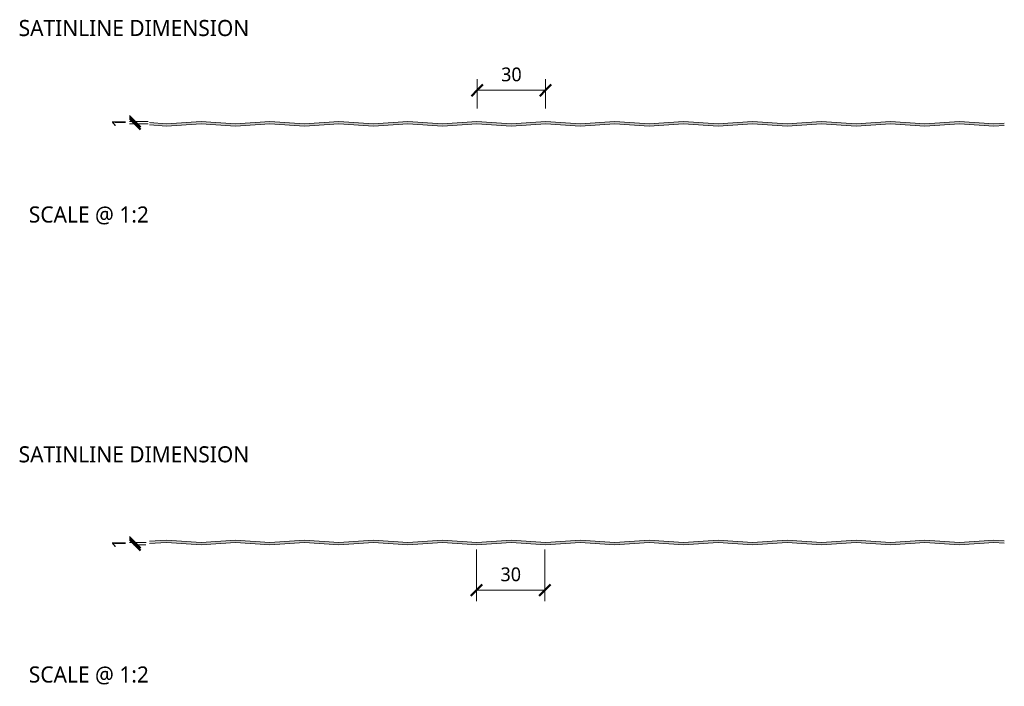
# Model space of a CAD drawing. Header units: millimetres. Extents: x 196 to 3485, y -270 to 1649.
# Tile 11 of 11: x 3057 to 3485, y 77 to 367. Entities that reach past the tile are written whole.
import ezdxf

# ---------------------------------------------------------------- set-up
doc = ezdxf.new("R2010")
doc.units = ezdxf.units.MM
for name, color, linetype, lineweight in [('A-ANNO-DIMS', 211, 'Continuous', 9), ('A-ANNO-DIMS-2', 211, 'Continuous', 9), ('A-DETL-GENF', 92, 'Continuous', 13), ('G-ANNO-TEXT', 231, 'Continuous', 9)]:
    doc.layers.add(name, color=color, linetype=linetype, lineweight=lineweight)
doc.styles.add('Yu Gothic_2', font='Yu Gothic.ttf', dxfattribs={"height": 7})
doc.styles.add('Yu Gothic_3', font='Yu Gothic.ttf', dxfattribs={"height": 6})
doc.styles.add('Yu Gothic_B', font='Yu Gothic.ttf', dxfattribs={"height": 7})
doc.dimstyles.new('Diagonal_1', dxfattribs={"dimscale": 304.8, "dimtxt": 6.965421, "dimasz": 0.016404, "dimexe": 0.015748, "dimexo": 0.009843, "dimgap": 0.009843, "dimtad": 1, "dimdec": 0, "dimzin": 0, "dimdsep": 46, "dimtxsty": 'Yu Gothic_3', "dimblk1": 'OBLIQUE', "dimblk2": 'OBLIQUE', "dimsah": 1, "dimcen": 0.09, "dimazin": 0, "dimtfac": 1, "dimtdec": 4, "dimtix": 1, "dimtmove": 0, "dimatfit": 3, "dimfxl": 1, "dimtvp": 1, "dimtfill": 1, "dimtolj": 1, "dimtzin": 0, "dimarcsym": 2})

# ---------------------------------------------------------------- blocks, each defined once
blk = doc.blocks.new('CR1100 - FINISHES - CR 1100 - SATINLINE FINISH - TOP-4168017-ALL FINISHES Copy 1 Copy 1 Copy 1 Copy 1 Copy 1 Copy 1 Copy 1 Copy 1')
at = {"layer": 'A-DETL-GENF'}
blk.add_hatch(color=256, dxfattribs=at).paths.add_polyline_path([(99, 12.99), (114, 14), (129, 12.99), (144, 14), (159, 12.99), (174, 14), (189, 12.99), (204, 14), (219, 12.99), (234, 14), (249, 12.99), (264, 14), (279, 12.99), (294, 14), (309, 12.99), (324, 14), (339, 12.99), (354, 14), (369, 12.99), (384, 14), (399, 12.99), (403.53, 13.3), (403.53, 14.3), (399, 14), (384, 15), (369, 14), (354, 15), (339, 14), (324, 15), (309, 14), (294, 15), (279, 14), (264, 15), (249, 14), (234, 15), (219, 14), (204, 15), (189, 14), (174, 15), (159, 14), (144, 15), (129, 14), (114, 15), (99, 14), (84, 15), (69, 14), (54, 15), (39, 14), (31.59, 14.49), (31.59, 13.49), (39, 12.99), (54, 14), (69, 12.99), (84, 14)])
for p, q in [((39, 14), (31.59, 14.49)), ((31.59, 13.49), (39, 12.99)), ((54, 15), (39, 14)), ((39, 12.99), (54, 14)), ((69, 14), (54, 15)), ((54, 14), (69, 12.99)), ((84, 15), (69, 14)), ((69, 12.99), (84, 14)), ((99, 14), (84, 15)), ((84, 14), (99, 12.99)), ((114, 15), (99, 14)), ((99, 12.99), (114, 14)), ((129, 14), (114, 15)), ((114, 14), (129, 12.99)), ((144, 15), (129, 14)), ((129, 12.99), (144, 14)), ((159, 14), (144, 15)), ((144, 14), (159, 12.99)), ((174, 15), (159, 14)), ((159, 12.99), (174, 14)), ((189, 14), (174, 15)), ((174, 14), (189, 12.99)), ((204, 15), (189, 14)), ((189, 12.99), (204, 14)), ((219, 14), (204, 15)), ((204, 14), (219, 12.99)), ((234, 15), (219, 14)), ((219, 12.99), (234, 14)), ((249, 14), (234, 15)), ((234, 14), (249, 12.99)), ((264, 15), (249, 14)), ((249, 12.99), (264, 14)), ((279, 14), (264, 15)), ((264, 14), (279, 12.99)), ((294, 15), (279, 14)), ((279, 12.99), (294, 14)), ((309, 14), (294, 15)), ((294, 14), (309, 12.99)), ((324, 15), (309, 14)), ((309, 12.99), (324, 14)), ((339, 14), (324, 15)), ((324, 14), (339, 12.99)), ((354, 15), (339, 14)), ((339, 12.99), (354, 14)), ((369, 14), (354, 15)), ((354, 14), (369, 12.99)), ((384, 15), (369, 14)), ((369, 12.99), (384, 14)), ((399, 14), (384, 15)), ((384, 14), (399, 12.99)), ((403.53, 14.3), (399, 14)), ((399, 12.99), (403.53, 13.3))]:
    blk.add_line(p, q, dxfattribs=at)
blk = doc.blocks.new('CR1100 - FINISHES - CR 1100 - SATINLINE FINISH - BOTTOM-4168011-ALL FINISHES Copy 1 Copy 1 Copy 1 Copy 1 Copy 1 Copy 1 Copy 1 Copy 1')
at = {"layer": 'A-DETL-GENF'}
blk.add_hatch(color=256, dxfattribs=at).paths.add_polyline_path([(264, 0), (279, 1), (294, 0), (309, 1), (324, 0), (339, 1), (354, 0), (369, 1), (384, 0), (399, 1), (403.53, 0.7), (403.53, 1.7), (399, 2.01), (384, 1), (369, 2.01), (354, 1), (339, 2.01), (324, 1), (309, 2.01), (294, 1), (279, 2.01), (264, 1), (249, 2.01), (234, 1), (219, 2.01), (204, 1), (189, 2.01), (174, 1), (159, 2.01), (144, 1), (129, 2.01), (114, 1), (99, 2.01), (84, 1), (69, 2.01), (54, 1), (39, 2.01), (31.59, 1.51), (31.59, 0.51), (39, 1), (54, 0), (69, 1), (84, 0), (99, 1), (114, 0), (129, 1), (144, 0), (159, 1), (174, 0), (189, 1), (204, 0), (219, 1), (234, 0), (249, 1)])
for p, q in [((39, 2.01), (31.59, 1.51)), ((31.59, 0.51), (39, 1)), ((54, 1), (39, 2.01)), ((39, 1), (54, 0)), ((69, 2.01), (54, 1)), ((54, 0), (69, 1)), ((84, 1), (69, 2.01)), ((69, 1), (84, 0)), ((99, 2.01), (84, 1)), ((84, 0), (99, 1)), ((114, 1), (99, 2.01)), ((99, 1), (114, 0)), ((129, 2.01), (114, 1)), ((114, 0), (129, 1)), ((144, 1), (129, 2.01)), ((129, 1), (144, 0)), ((159, 2.01), (144, 1)), ((144, 0), (159, 1)), ((174, 1), (159, 2.01)), ((159, 1), (174, 0)), ((189, 2.01), (174, 1)), ((174, 0), (189, 1)), ((204, 1), (189, 2.01)), ((189, 1), (204, 0)), ((219, 2.01), (204, 1)), ((204, 0), (219, 1)), ((234, 1), (219, 2.01)), ((219, 1), (234, 0)), ((249, 2.01), (234, 1)), ((234, 0), (249, 1)), ((264, 1), (249, 2.01)), ((249, 1), (264, 0)), ((279, 2.01), (264, 1)), ((264, 0), (279, 1)), ((294, 1), (279, 2.01)), ((279, 1), (294, 0)), ((309, 2.01), (294, 1)), ((294, 0), (309, 1)), ((324, 1), (309, 2.01)), ((309, 1), (324, 0)), ((339, 2.01), (324, 1)), ((324, 0), (339, 1)), ((354, 1), (339, 2.01)), ((339, 1), (354, 0)), ((369, 2.01), (354, 1)), ((354, 0), (369, 1)), ((384, 1), (369, 2.01)), ((369, 1), (384, 0)), ((399, 2.01), (384, 1)), ((384, 0), (399, 1)), ((403.53, 1.7), (399, 2.01)), ((399, 1), (403.53, 0.7))]:
    blk.add_line(p, q, dxfattribs=at)
blk = doc.blocks.new('DIMBLOCK8-ALL FINISHES Copy 1 Copy 1 Copy 1 Copy 1 Copy 1 Copy 1 Copy 1 Copy 1')
at = {"layer": 'A-ANNO-DIMS-2'}
for p, q in [((3255.57, 336.05), (3255.57, 340.85)), ((3285.29, 336.05), (3285.29, 340.85)), ((3255.57, 336.05), (3285.29, 336.05)), ((3255.57, 336.05), (3255.57, 328.1)), ((3285.29, 336.05), (3285.29, 328.1))]:
    blk.add_line(p, q, dxfattribs=at)
at = {"layer": 'A-ANNO-DIMS-2', "lineweight": 50}
for p, q in [((3255.57, 336.05), (3258.07, 338.55)), ((3285.29, 336.05), (3287.79, 338.55)), ((3255.57, 336.05), (3253.07, 333.55)), ((3285.29, 336.05), (3282.79, 333.55))]:
    blk.add_line(p, q, dxfattribs=at)
at = {"layer": 'A-ANNO-DIMS-2', "color": 0, "insert": (3266.02, 345.97), "char_height": 6, "width": 10.5711, "attachment_point": 1, "line_spacing_factor": 1.024327, "style": 'Yu Gothic_3', "bg_fill": 3, "box_fill_scale": 1.25, "bg_fill_color": 256, "bg_fill_true_color": 13158600, "bg_fill_transparency": 0}
blk.add_mtext('30', dxfattribs=at)
blk = doc.blocks.new('_Oblique')
at = {"color": 0, "linetype": 'ByBlock', "lineweight": -2}
blk.add_line((-0.5, -0.5), (0.5, 0.5), dxfattribs=at)
blk = doc.blocks.new('DIMBLOCK9-ALL FINISHES Copy 1 Copy 1 Copy 1 Copy 1 Copy 1 Copy 1 Copy 1 Copy 1')
at = {"layer": 'A-ANNO-DIMS-2'}
for p, q in [((3106.61, 322.49), (3101.81, 322.49)), ((3106.61, 321.49), (3101.81, 321.49)), ((3106.61, 321.49), (3106.61, 322.49)), ((3106.61, 322.49), (3112.46, 322.49)), ((3106.61, 321.49), (3112.44, 321.49))]:
    blk.add_line(p, q, dxfattribs=at)
at = {"layer": 'A-ANNO-DIMS-2', "lineweight": 50}
for p, q in [((3106.61, 322.49), (3104.11, 324.99)), ((3106.61, 321.49), (3104.11, 323.99)), ((3106.61, 322.49), (3109.11, 319.99)), ((3106.61, 321.49), (3109.11, 318.99))]:
    blk.add_line(p, q, dxfattribs=at)
at = {"layer": 'A-ANNO-DIMS-2', "color": 0, "insert": (3096.69, 319.79), "char_height": 6, "width": 5.2855, "attachment_point": 1, "rotation": 90, "line_spacing_factor": 1.024327, "style": 'Yu Gothic_3', "bg_fill": 3, "box_fill_scale": 1.25, "bg_fill_color": 256, "bg_fill_true_color": 13158600, "bg_fill_transparency": 0}
blk.add_mtext('1', dxfattribs=at)
blk = doc.blocks.new('DIMBLOCK10-ALL FINISHES Copy 1 Copy 1 Copy 1 Copy 1 Copy 1 Copy 1 Copy 1 Copy 1')
at = {"layer": 'A-ANNO-DIMS-2'}
for p, q in [((3255.29, 118.52), (3255.29, 136.28)), ((3285.01, 118.52), (3285.01, 136.28)), ((3255.29, 118.52), (3285.01, 118.52)), ((3255.29, 118.52), (3255.29, 113.72)), ((3285.01, 118.52), (3285.01, 113.72))]:
    blk.add_line(p, q, dxfattribs=at)
at = {"layer": 'A-ANNO-DIMS-2', "lineweight": 50}
for p, q in [((3255.29, 118.52), (3257.79, 121.02)), ((3285.01, 118.52), (3287.51, 121.02)), ((3255.29, 118.52), (3252.79, 116.02)), ((3285.01, 118.52), (3282.51, 116.02))]:
    blk.add_line(p, q, dxfattribs=at)
at = {"layer": 'A-ANNO-DIMS-2', "color": 0, "insert": (3265.74, 128.44), "char_height": 6, "width": 10.5711, "attachment_point": 1, "line_spacing_factor": 1.024327, "style": 'Yu Gothic_3', "bg_fill": 3, "box_fill_scale": 1.25, "bg_fill_color": 256, "bg_fill_true_color": 13158600, "bg_fill_transparency": 0}
blk.add_mtext('30', dxfattribs=at)
blk = doc.blocks.new('DIMBLOCK11-ALL FINISHES Copy 1 Copy 1 Copy 1 Copy 1 Copy 1 Copy 1 Copy 1 Copy 1')
at = {"layer": 'A-ANNO-DIMS-2', "lineweight": 50}
for p, q in [((3106.62, 139.28), (3104.12, 141.78)), ((3106.62, 138.28), (3104.12, 140.78)), ((3106.62, 139.28), (3109.12, 136.78)), ((3106.62, 138.28), (3109.12, 135.78))]:
    blk.add_line(p, q, dxfattribs=at)
at = {"layer": 'A-ANNO-DIMS-2'}
for p, q in [((3106.62, 139.28), (3101.82, 139.28)), ((3106.62, 138.28), (3106.09, 138.28)), ((3106.62, 138.28), (3106.62, 139.28)), ((3106.62, 139.28), (3111.51, 139.28)), ((3106.62, 138.28), (3111.42, 138.28))]:
    blk.add_line(p, q, dxfattribs=at)
at = {"layer": 'A-ANNO-DIMS-2', "color": 0, "insert": (3096.7, 136.58), "char_height": 6, "width": 5.2855, "attachment_point": 1, "rotation": 90, "line_spacing_factor": 1.024327, "style": 'Yu Gothic_3', "bg_fill": 3, "box_fill_scale": 1.25, "bg_fill_color": 256, "bg_fill_true_color": 13158600, "bg_fill_transparency": 0}
blk.add_mtext('1', dxfattribs=at)

msp = doc.modelspace()

# ---------------------------------------------------------------- block references
at = {"layer": 'A-DETL-GENF'}
for name, p in [('CR1100 - FINISHES - CR 1100 - SATINLINE FINISH - TOP-4168017-ALL FINISHES Copy 1 Copy 1 Copy 1 Copy 1 Copy 1 Copy 1 Copy 1 Copy 1', (3081.43, 307.49)), ('CR1100 - FINISHES - CR 1100 - SATINLINE FINISH - BOTTOM-4168011-ALL FINISHES Copy 1 Copy 1 Copy 1 Copy 1 Copy 1 Copy 1 Copy 1 Copy 1', (3081.43, 138.28))]:
    msp.add_blockref(name, p, dxfattribs=at)

# ---------------------------------------------------------------- texts
at = {"layer": 'G-ANNO-TEXT', "color": 7, "char_height": 7, "attachment_point": 1, "bg_fill": 3, "box_fill_scale": 1.25, "bg_fill_color": 256, "bg_fill_true_color": 13158600, "bg_fill_transparency": 0}
for s, insert, width, style in [('SATINLINE DIMENSION', (3056.07, 366.66), 130.0337, 'Yu Gothic_B'), ('SCALE @ 1:2', (3060.49, 285.52), 66.5401, 'Yu Gothic_2'), ('SATINLINE DIMENSION', (3056.07, 181.15), 130.0337, 'Yu Gothic_B'), ('SCALE @ 1:2', (3060.49, 85.35), 66.5401, 'Yu Gothic_2')]:
    msp.add_mtext(s, dxfattribs=dict(at, insert=insert, width=width, style=style))

# ---------------------------------------------------------------- dimensions: what is measured, and where the dimension line sits
at = {"layer": 'A-ANNO-DIMS'}
dim = msp.add_linear_dim(base=(3285.29, 336.05), p1=(3255.57, 325.1), p2=(3285.29, 325.1), dimstyle='Diagonal_1', override={"dimpost": '<>', "dimfxl": 29.718361}, dxfattribs=at)
dim.commit()
dim.dimension.update_dxf_attribs({"geometry": 'DIMBLOCK8-ALL FINISHES Copy 1 Copy 1 Copy 1 Copy 1 Copy 1 Copy 1 Copy 1 Copy 1', "text_midpoint": (3270.43, 342.05)})

# ---------------------------------------------------------------- next in the draw order: dimensions: what is measured, and where the dimension line sits
for base, p1, p2, override, picture, middle in [((3106.61, 322.49), (3115.44, 321.49), (3115.46, 322.49), {"dimpost": '<>', "dimfxl": 0.998862}, 'DIMBLOCK9-ALL FINISHES Copy 1 Copy 1 Copy 1 Copy 1 Copy 1 Copy 1 Copy 1 Copy 1', (3100.61, 321.99)), ((3106.62, 139.28), (3103.09, 138.28), (3114.51, 139.28), {"dimpost": '<>', "dimfxl": 11.467162}, 'DIMBLOCK11-ALL FINISHES Copy 1 Copy 1 Copy 1 Copy 1 Copy 1 Copy 1 Copy 1 Copy 1', (3100.62, 138.78))]:
    dim = msp.add_linear_dim(base=base, p1=p1, p2=p2, angle=90, dimstyle='Diagonal_1', override=override, dxfattribs=at)
    dim.commit()
    dim.dimension.update_dxf_attribs({"geometry": picture, "text_midpoint": middle})
dim = msp.add_linear_dim(base=(3285.01, 118.52), p1=(3255.29, 139.28), p2=(3285.01, 139.28), dimstyle='Diagonal_1', override={"dimpost": '<>', "dimfxl": 29.718361}, dxfattribs=at)
dim.commit()
dim.dimension.update_dxf_attribs({"geometry": 'DIMBLOCK10-ALL FINISHES Copy 1 Copy 1 Copy 1 Copy 1 Copy 1 Copy 1 Copy 1 Copy 1', "text_midpoint": (3270.15, 124.52)})

doc.saveas('drawing.dxf')
